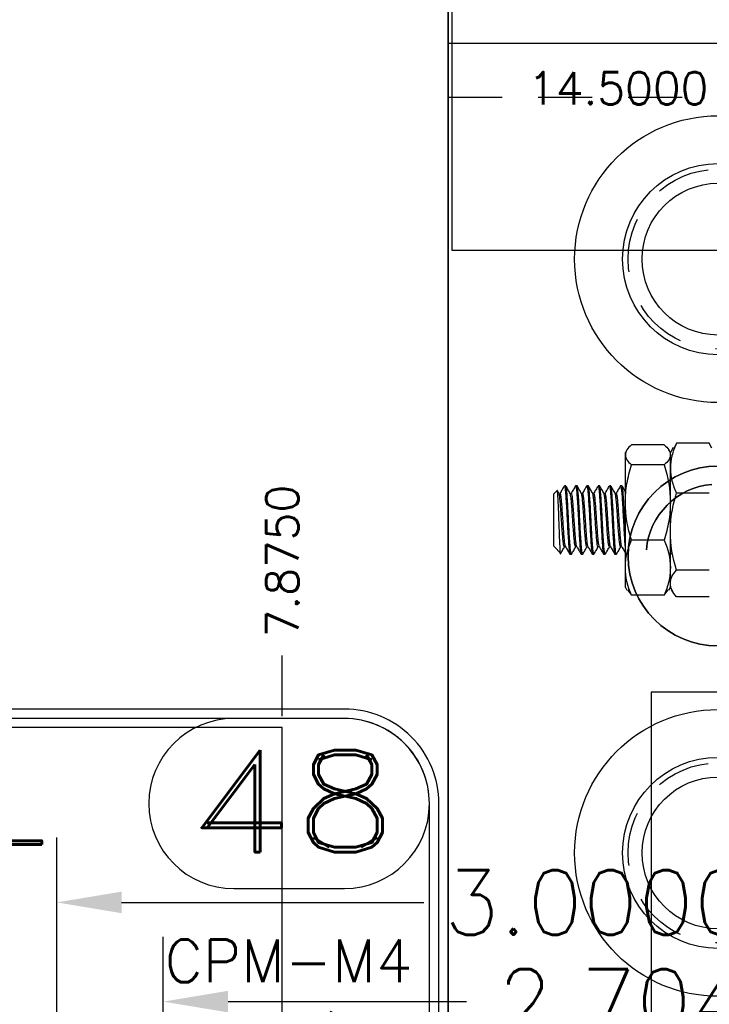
# Model space of a CAD drawing. Header units: inches. Extents: x -77 to 299, y -110 to 144.
# Tile 32 of 256: x 3.05 to 4.97, y -41.57 to -38.83. Entities that reach past the tile are written whole.
import ezdxf
from ezdxf.enums import TextEntityAlignment as Align

# ---------------------------------------------------------------- set-up
doc = ezdxf.new("R2010")
doc.units = ezdxf.units.IN
doc.header["$MEASUREMENT"] = 0
doc.linetypes.add('HIDDEN', pattern=[0.225, 0.15, -0.075])
doc.layers.get('DEFPOINTS').update_dxf_attribs({"color": 8})
for name, color, linetype in [('DIN-M-S', 8, 'Continuous'), ('DSS-M-BA', 74, 'Continuous'), ('DSS-M-H', 4, 'HIDDEN'), ('DSS-M-S', 53, 'Continuous'), ('DST-M-S', 53, 'Continuous'), ('MFB-M-H', 4, 'HIDDEN'), ('MFB-M-S', 8, 'Continuous'), ('SVD-M-M', 233, 'Continuous'), ('SVD-M-S', 8, 'Continuous'), ('SVE-M-D', 42, 'Continuous'), ('SVF-M-d', 42, 'Continuous'), ('SVF-M-S', 8, 'Continuous')]:
    doc.layers.add(name, color=color, linetype=linetype)
doc.styles.add('DIEMAKER', font='SIMPLEX.shx')
doc.styles.add('MONOTXT', font='MONOTXT')
doc.styles.add('R', font='ROMAND.SHX')
doc.styles.get("Standard").update_dxf_attribs({"font": 'txt.shx'})
doc.dimstyles.get("Standard").update_dxf_attribs({"dimtxt": 0.18, "dimasz": 0.18, "dimexe": 0.18, "dimexo": 0.0625, "dimgap": 0.09, "dimtad": 0, "dimtih": 1, "dimtoh": 1, "dimdec": 4, "dimzin": 0, "dimdsep": 46, "dimtxsty": 'Standard', "dimcen": 0.09, "dimadec": 0, "dimazin": 0, "dimtfac": 1, "dimtdec": 4, "dimtofl": 0, "dimtmove": 0, "dimatfit": 3, "dimfxl": 0, "dimtolj": 1, "dimtzin": 0, "dimarcsym": 0})
doc.dimstyles.new('STANDARD$0', dxfattribs={"dimtxt": 0.156, "dimasz": 0.18, "dimexe": 0.18, "dimexo": 0.0625, "dimgap": 0.07, "dimtad": 0, "dimtih": 1, "dimtoh": 1, "dimdec": 4, "dimzin": 4, "dimdsep": 46, "dimtxsty": 'Standard', "dimcen": 0.09, "dimclrd": 2, "dimclre": 2, "dimclrt": 2, "dimadec": 4, "dimazin": 0, "dimtfac": 1, "dimtdec": 4, "dimtofl": 0, "dimtmove": 0, "dimatfit": 3, "dimfxl": 0, "dimtolj": 1, "dimtzin": 0, "dimarcsym": 0})

# ---------------------------------------------------------------- blocks, each defined once
blk = doc.blocks.new('dm107956')
at = {"layer": 'DSS-M-S'}
blk.add_circle((0, 0), 0.25, dxfattribs=at)
for start, end in [(95, 175), (275, 355)]:
    blk.add_arc((0, 0), 0.2, start, end, dxfattribs=at)
blk = doc.blocks.new('dm108289')
at = {"layer": 'DSS-M-S'}
for radius in [0.3985, 0.2655]:
    blk.add_circle((0, 0), radius, dxfattribs=at)
blk = doc.blocks.new('dm108676')
at = {"layer": 'MFB-M-S'}
blk.add_circle((0, 0), 0.25, dxfattribs=at)
for start, end in [(95, 175), (275, 355)]:
    blk.add_arc((0, 0), 0.2, start, end, dxfattribs=at)
blk = doc.blocks.new('dm108680')
at = {"layer": 'MFB-M-H'}
blk.add_circle((0, 0), 0.25, dxfattribs=at)
at = {"layer": 'MFB-M-S'}
blk.add_circle((0, 0), 0.2109, dxfattribs=at)
blk = doc.blocks.new('Cat Whisker')
at = {"layer": 'DIN-M-S'}
for p, q in [((0.7387, -40.0284), (0.7343, -40.0361)), ((0.8425, -40.0145), (0.751, -40.0145)), ((0.8593, -40.0361), (0.8549, -40.0284)), ((0.8672, -40.0223), (0.8593, -40.0361)), ((0.876, -40.0103), (0.8699, -40.0239)), ((0.9675, -40.0103), (0.876, -40.0103)), ((0.9741, -40.0239), (0.9675, -40.0103)), ((0.7343, -40.0423), (0.7343, -40.0361)), ((0.7343, -40.1747), (0.7343, -40.0423)), ((0.8593, -40.0423), (0.8593, -40.0361)), ((0.8593, -40.0798), (0.8593, -40.0361)), ((0.8425, -40.0702), (0.751, -40.0702)), ((0.8593, -40.1747), (0.8593, -40.0798)), ((0.8593, -40.2559), (0.8593, -40.0798)), ((0.5687, -40.1286), (0.5648, -40.1286)), ((0.6, -40.1286), (0.5961, -40.1286)), ((0.6312, -40.1286), (0.6273, -40.1286)), ((0.6625, -40.1286), (0.6586, -40.1286)), ((0.6938, -40.1286), (0.6898, -40.1286)), ((0.725, -40.1286), (0.7211, -40.1286)), ((0.5447, -40.1415), (0.5343, -40.152)), ((0.5343, -40.152), (0.5343, -40.2951)), ((0.5498, -40.1493), (0.5456, -40.1421)), ((0.9675, -40.1493), (0.876, -40.1493)), ((0.7343, -40.3559), (0.7343, -40.1747)), ((0.8593, -40.3559), (0.8593, -40.1747)), ((0.8593, -40.3566), (0.8593, -40.2559)), ((0.5343, -40.2951), (0.5375, -40.2984)), ((0.5375, -40.2984), (0.5545, -40.3153)), ((0.8425, -40.2792), (0.751, -40.2792)), ((0.5805, -40.3186), (0.5844, -40.3186)), ((0.6117, -40.3186), (0.6156, -40.3186)), ((0.643, -40.3186), (0.6469, -40.3186)), ((0.6742, -40.3186), (0.6781, -40.3186)), ((0.7055, -40.3186), (0.7094, -40.3186)), ((0.8593, -40.3147), (0.8613, -40.3181)), ((0.7343, -40.4111), (0.7343, -40.3559)), ((0.8593, -40.3997), (0.8593, -40.3559)), ((0.9675, -40.3625), (0.876, -40.3625)), ((0.7343, -40.4111), (0.7385, -40.4184)), ((0.8551, -40.4184), (0.8593, -40.4111)), ((0.8593, -40.4111), (0.8593, -40.3997)), ((0.8593, -40.4111), (0.8672, -40.4248)), ((0.7399, -40.4176), (0.751, -40.4326)), ((0.8425, -40.4326), (0.751, -40.4326)), ((0.8425, -40.4326), (0.8537, -40.4176)), ((0.9675, -40.4368), (0.876, -40.4368))]:
    blk.add_line(p, q, dxfattribs=at)
for points, knots in [([(0.751, -40.0145), (0.7459, -40.0191), (0.7417, -40.0237), (0.7359, -40.033), (0.7343, -40.0376), (0.7343, -40.0423)], [0, 0, 0, 0, 0.5, 0.5, 1, 1, 1, 1]), ([(0.8425, -40.0145), (0.8476, -40.0191), (0.8519, -40.0237), (0.8577, -40.033), (0.8593, -40.0376), (0.8593, -40.0423)], [0, 0, 0, 0, 0.5, 0.5, 1, 1, 1, 1]), ([(0.876, -40.0103), (0.8709, -40.0216), (0.8667, -40.0332), (0.8609, -40.0564), (0.8593, -40.068), (0.8593, -40.0798)], [0, 0, 0, 0, 0.5, 0.5, 1, 1, 1, 1]), ([(0.7343, -40.0423), (0.7343, -40.0471), (0.7359, -40.0518), (0.7418, -40.0611), (0.746, -40.0657), (0.751, -40.0702)], [0, 0, 0, 0, 0.5, 0.5, 1, 1, 1, 1]), ([(0.8593, -40.0423), (0.8593, -40.0471), (0.8577, -40.0518), (0.8518, -40.0611), (0.8476, -40.0657), (0.8425, -40.0702)], [0, 0, 0, 0, 0.5, 0.5, 1, 1, 1, 1]), ([(0.7343, -40.1747), (0.7343, -40.1658), (0.7347, -40.1569), (0.7362, -40.1393), (0.7373, -40.1305), (0.7417, -40.1044), (0.7459, -40.0872), (0.751, -40.0702)], [0, 0, 0, 0, 0.25, 0.25, 0.5, 0.5, 1, 1, 1, 1]), ([(0.8593, -40.0798), (0.8593, -40.0915), (0.8609, -40.1035), (0.8668, -40.1266), (0.871, -40.138), (0.876, -40.1493)], [0, 0, 0, 0, 0.5, 0.5, 1, 1, 1, 1]), ([(0.5548, -40.315), (0.5548, -40.3152), (0.5544, -40.3165), (0.5536, -40.3088), (0.5525, -40.2922), (0.5514, -40.2672), (0.5504, -40.238), (0.5493, -40.2078), (0.5482, -40.1802), (0.5472, -40.158), (0.546, -40.1449), (0.5453, -40.1396), (0.5449, -40.1416), (0.5449, -40.1417)], [0, 0, 0, 0, 0.014679, 0.128587, 0.241034, 0.352844, 0.462238, 0.571715, 0.678272, 0.784659, 0.889116, 0.992427, 1, 1, 1, 1]), ([(0.5644, -40.129), (0.5624, -40.1324), (0.5585, -40.1392), (0.5545, -40.146), (0.5525, -40.1494)], [0, 0, 0, 0, 0.500223, 1, 1, 1, 1]), ([(0.5648, -40.1293), (0.565, -40.1291), (0.5656, -40.1278), (0.5666, -40.1342), (0.5683, -40.1484), (0.5697, -40.1704), (0.5713, -40.1972), (0.5728, -40.2265), (0.5743, -40.2555), (0.5759, -40.2814), (0.5774, -40.3023), (0.5789, -40.3147), (0.58, -40.32), (0.5805, -40.3185), (0.5805, -40.3185)], [0, 0, 0, 0, 0.021478, 0.118192, 0.216969, 0.313758, 0.411756, 0.510115, 0.606657, 0.705391, 0.802482, 0.900133, 0.998693, 1, 1, 1, 1]), ([(0.5848, -40.3174), (0.5844, -40.3179), (0.5835, -40.3189), (0.582, -40.31), (0.5806, -40.2932), (0.579, -40.2698), (0.5775, -40.242), (0.576, -40.2125), (0.5744, -40.1841), (0.573, -40.1593), (0.5714, -40.1407), (0.57, -40.1299), (0.5691, -40.1295), (0.5687, -40.1294)], [0, 0, 0, 0, 0.0730473, 0.1691096, 0.2630301, 0.3588046, 0.4540877, 0.548344, 0.644464, 0.7385265, 0.8340601, 0.9296357, 1, 1, 1, 1]), ([(0.581, -40.1494), (0.5791, -40.146), (0.5751, -40.1392), (0.5712, -40.1324), (0.5692, -40.129)], [0, 0, 0, 0, 0.499794, 1, 1, 1, 1]), ([(0.5957, -40.1289), (0.5937, -40.1323), (0.5898, -40.1391), (0.5858, -40.1459), (0.5838, -40.1493)], [0, 0, 0, 0, 0.5001956, 1, 1, 1, 1]), ([(0.5961, -40.1294), (0.5965, -40.1295), (0.5973, -40.1299), (0.5987, -40.1407), (0.6003, -40.1593), (0.6018, -40.1841), (0.6034, -40.2125), (0.6048, -40.242), (0.6064, -40.2697), (0.6079, -40.2933), (0.6094, -40.3098), (0.6107, -40.3183), (0.6115, -40.3177), (0.6117, -40.3175)], [0, 0, 0, 0, 0.072294, 0.170494, 0.268649, 0.365293, 0.464051, 0.560895, 0.658792, 0.757196, 0.853695, 0.952392, 1, 1, 1, 1]), ([(0.6161, -40.3173), (0.616, -40.3178), (0.6153, -40.3201), (0.6141, -40.3155), (0.6126, -40.3032), (0.6111, -40.2828), (0.6095, -40.2571), (0.6081, -40.2281), (0.6065, -40.1988), (0.605, -40.1718), (0.6035, -40.1495), (0.6019, -40.1348), (0.6008, -40.128), (0.6001, -40.1292), (0.6, -40.1295)], [0, 0, 0, 0, 0.024253, 0.119934, 0.214985, 0.30917, 0.405133, 0.499005, 0.59446, 0.68982, 0.783758, 0.879732, 0.973817, 1, 1, 1, 1]), ([(0.6123, -40.1494), (0.6103, -40.146), (0.6064, -40.1392), (0.6024, -40.1324), (0.6005, -40.129)], [0, 0, 0, 0, 0.499762, 1, 1, 1, 1]), ([(0.6269, -40.1289), (0.625, -40.1323), (0.621, -40.1391), (0.6171, -40.1459), (0.6151, -40.1493)], [0, 0, 0, 0, 0.500248, 1, 1, 1, 1]), ([(0.6273, -40.1295), (0.6275, -40.1292), (0.6281, -40.128), (0.6292, -40.1348), (0.6308, -40.1495), (0.6323, -40.1718), (0.6339, -40.1988), (0.6354, -40.2281), (0.6369, -40.2571), (0.6385, -40.2828), (0.6399, -40.3029), (0.6415, -40.3162), (0.6425, -40.3176), (0.643, -40.3184)], [0, 0, 0, 0, 0.026945, 0.12377, 0.222542, 0.319216, 0.417354, 0.515591, 0.612198, 0.710956, 0.807887, 0.905706, 1, 1, 1, 1]), ([(0.6469, -40.3175), (0.6467, -40.3177), (0.6459, -40.3186), (0.6446, -40.3105), (0.6432, -40.2944), (0.6416, -40.2712), (0.6401, -40.2437), (0.6386, -40.2141), (0.637, -40.1857), (0.6355, -40.1605), (0.634, -40.1416), (0.6325, -40.1301), (0.6316, -40.1295), (0.6312, -40.1292)], [0, 0, 0, 0, 0.041992, 0.140729, 0.237287, 0.335581, 0.433634, 0.530356, 0.629121, 0.725873, 0.823888, 0.922212, 1, 1, 1, 1]), ([(0.6435, -40.1493), (0.6415, -40.1459), (0.6376, -40.1391), (0.6336, -40.1323), (0.6317, -40.1289)], [0, 0, 0, 0, 0.499767, 1, 1, 1, 1]), ([(0.6581, -40.129), (0.6562, -40.1324), (0.6522, -40.1392), (0.6483, -40.146), (0.6463, -40.1494)], [0, 0, 0, 0, 0.500247, 1, 1, 1, 1]), ([(0.6586, -40.1292), (0.659, -40.1295), (0.6599, -40.1301), (0.6613, -40.1416), (0.6629, -40.1605), (0.6643, -40.1857), (0.666, -40.2141), (0.6674, -40.2437), (0.669, -40.2712), (0.6705, -40.2944), (0.672, -40.3105), (0.6733, -40.3186), (0.674, -40.3177), (0.6742, -40.3175)], [0, 0, 0, 0, 0.077786, 0.176111, 0.274127, 0.370878, 0.469643, 0.566366, 0.664419, 0.762712, 0.859271, 0.958006, 1, 1, 1, 1]), ([(0.6781, -40.3182), (0.6777, -40.3176), (0.6767, -40.3164), (0.6752, -40.3039), (0.6737, -40.2842), (0.6721, -40.2586), (0.6707, -40.2298), (0.6691, -40.2004), (0.6675, -40.1732), (0.6661, -40.1506), (0.6645, -40.1354), (0.6633, -40.1282), (0.6627, -40.1293), (0.6625, -40.1295)], [0, 0, 0, 0, 0.088705, 0.186682, 0.283472, 0.382241, 0.478938, 0.577036, 0.6753, 0.771884, 0.870634, 0.967597, 1, 1, 1, 1]), ([(0.6748, -40.1493), (0.6728, -40.1459), (0.6689, -40.1391), (0.6649, -40.1323), (0.6629, -40.1289)], [0, 0, 0, 0, 0.499764, 1, 1, 1, 1]), ([(0.6894, -40.129), (0.6874, -40.1324), (0.6835, -40.1392), (0.6795, -40.146), (0.6776, -40.1494)], [0, 0, 0, 0, 0.500224, 1, 1, 1, 1]), ([(0.6898, -40.1295), (0.69, -40.1293), (0.6907, -40.1282), (0.6918, -40.1354), (0.6934, -40.1506), (0.6949, -40.1732), (0.6964, -40.2004), (0.698, -40.2298), (0.6995, -40.2586), (0.7011, -40.2842), (0.7025, -40.3039), (0.704, -40.3164), (0.705, -40.3176), (0.7055, -40.3182)], [0, 0, 0, 0, 0.032401, 0.129366, 0.228115, 0.324698, 0.422963, 0.521061, 0.617758, 0.716528, 0.813318, 0.911295, 1, 1, 1, 1]), ([(0.7094, -40.3175), (0.7092, -40.3178), (0.7085, -40.3188), (0.7072, -40.3112), (0.7058, -40.2956), (0.7042, -40.2727), (0.7026, -40.2453), (0.7012, -40.2158), (0.6996, -40.1872), (0.6981, -40.1618), (0.6966, -40.1425), (0.6951, -40.1304), (0.6942, -40.1295), (0.6938, -40.1291)], [0, 0, 0, 0, 0.0363855, 0.1351463, 0.2317873, 0.3299576, 0.4281514, 0.5247767, 0.6235354, 0.7204177, 0.8182791, 0.9167143, 1, 1, 1, 1]), ([(0.7061, -40.1494), (0.7041, -40.146), (0.7001, -40.1392), (0.6962, -40.1324), (0.6942, -40.129)], [0, 0, 0, 0, 0.499793, 1, 1, 1, 1]), ([(0.7207, -40.1289), (0.7187, -40.1323), (0.7148, -40.1391), (0.7108, -40.1459), (0.7088, -40.1493)], [0, 0, 0, 0, 0.500202, 1, 1, 1, 1]), ([(0.7211, -40.1291), (0.7215, -40.1295), (0.7224, -40.1304), (0.7239, -40.1425), (0.7255, -40.1618), (0.7269, -40.1872), (0.7285, -40.2158), (0.73, -40.2453), (0.7316, -40.2725), (0.733, -40.2944), (0.7339, -40.3031), (0.7343, -40.3069)], [0, 0, 0, 0, 0.098531, 0.214981, 0.330757, 0.445373, 0.562209, 0.676521, 0.792688, 0.908828, 1, 1, 1, 1]), ([(0.7343, -40.2513), (0.7339, -40.2447), (0.7331, -40.2288), (0.7317, -40.202), (0.7301, -40.1747), (0.7287, -40.1517), (0.7271, -40.136), (0.7259, -40.1284), (0.7252, -40.1293), (0.725, -40.1296)], [0, 0, 0, 0, 0.115032, 0.279659, 0.445007, 0.607229, 0.773144, 0.936387, 1, 1, 1, 1]), ([(0.7343, -40.1442), (0.7333, -40.1425), (0.7304, -40.1374), (0.7274, -40.1324), (0.7255, -40.129)], [0, 0, 0, 0, 0.3281213, 1, 1, 1, 1]), ([(0.5654, -40.297), (0.5652, -40.2975), (0.5645, -40.2995), (0.5633, -40.2955), (0.5617, -40.2854), (0.5603, -40.2691), (0.5586, -40.2487), (0.5572, -40.2258), (0.5556, -40.2028), (0.5541, -40.1817), (0.5526, -40.1646), (0.5511, -40.153), (0.5502, -40.1507), (0.5497, -40.1496)], [0, 0, 0, 0, 0.036325, 0.134641, 0.232046, 0.32889, 0.42738, 0.523675, 0.62179, 0.719542, 0.816084, 0.914617, 1, 1, 1, 1]), ([(0.5687, -40.2983), (0.5682, -40.2975), (0.5672, -40.2961), (0.5656, -40.2852), (0.5642, -40.2691), (0.5626, -40.2487), (0.5611, -40.2258), (0.5595, -40.2028), (0.558, -40.1818), (0.5565, -40.1645), (0.5549, -40.1531), (0.5537, -40.1479), (0.5529, -40.1496), (0.5526, -40.1502)], [0, 0, 0, 0, 0.095234, 0.189586, 0.283395, 0.378798, 0.472074, 0.567114, 0.661802, 0.755317, 0.850761, 0.944206, 1, 1, 1, 1]), ([(0.5966, -40.2974), (0.5962, -40.2978), (0.5953, -40.2986), (0.5938, -40.2915), (0.5923, -40.2783), (0.5907, -40.2599), (0.5892, -40.2381), (0.5877, -40.2148), (0.5861, -40.1926), (0.5847, -40.173), (0.5831, -40.1586), (0.5819, -40.1507), (0.5812, -40.1503), (0.581, -40.1501)], [0, 0, 0, 0, 0.082353, 0.1812411, 0.2779166, 0.3765075, 0.4745902, 0.5716124, 0.6705598, 0.7673815, 0.865723, 0.9641107, 1, 1, 1, 1]), ([(0.6, -40.2974), (0.5997, -40.2976), (0.599, -40.2981), (0.5977, -40.2914), (0.5962, -40.2784), (0.5946, -40.2599), (0.5931, -40.2381), (0.5916, -40.2148), (0.59, -40.1925), (0.5886, -40.1731), (0.587, -40.1582), (0.5855, -40.1501), (0.5845, -40.1474), (0.5839, -40.1493), (0.5839, -40.1495)], [0, 0, 0, 0, 0.045154, 0.140893, 0.234493, 0.329948, 0.42491, 0.518845, 0.614643, 0.708385, 0.803597, 0.898851, 0.992564, 1, 1, 1, 1]), ([(0.6274, -40.2983), (0.6269, -40.2977), (0.6259, -40.2965), (0.6243, -40.286), (0.6228, -40.2702), (0.6212, -40.2499), (0.6198, -40.2272), (0.6182, -40.2041), (0.6167, -40.1828), (0.6152, -40.1655), (0.6137, -40.1534), (0.6127, -40.1508), (0.6123, -40.1496)], [0, 0, 0, 0, 0.1016179, 0.2025606, 0.3025843, 0.4045001, 0.5041886, 0.6055642, 0.7068386, 0.8065971, 0.9085252, 1, 1, 1, 1]), ([(0.6312, -40.2981), (0.6307, -40.2975), (0.6297, -40.2963), (0.6282, -40.286), (0.6268, -40.2702), (0.6251, -40.2499), (0.6237, -40.2272), (0.6221, -40.2041), (0.6206, -40.1829), (0.6191, -40.1653), (0.6175, -40.1536), (0.6162, -40.1481), (0.6154, -40.1495), (0.6151, -40.1501)], [0, 0, 0, 0, 0.09031, 0.184962, 0.278748, 0.374312, 0.467785, 0.56284, 0.6578, 0.751338, 0.846914, 0.940599, 1, 1, 1, 1]), ([(0.6592, -40.2972), (0.6588, -40.2977), (0.6579, -40.2988), (0.6563, -40.2921), (0.6549, -40.2792), (0.6533, -40.261), (0.6518, -40.2394), (0.6503, -40.2162), (0.6487, -40.1938), (0.6473, -40.174), (0.6457, -40.1592), (0.6444, -40.1509), (0.6437, -40.1503), (0.6435, -40.1501)], [0, 0, 0, 0, 0.079823, 0.178138, 0.274273, 0.372145, 0.469775, 0.566076, 0.664418, 0.760748, 0.858342, 0.956241, 1, 1, 1, 1]), ([(0.6625, -40.2974), (0.6623, -40.2976), (0.6616, -40.2983), (0.6603, -40.292), (0.6588, -40.2793), (0.6572, -40.261), (0.6557, -40.2394), (0.6542, -40.2162), (0.6526, -40.1937), (0.6512, -40.1741), (0.6496, -40.1589), (0.648, -40.1504), (0.647, -40.1475), (0.6464, -40.1495), (0.6463, -40.1498)], [0, 0, 0, 0, 0.039895, 0.13539, 0.228774, 0.32384, 0.418673, 0.512216, 0.607741, 0.70131, 0.796107, 0.891204, 0.984569, 1, 1, 1, 1]), ([(0.6898, -40.2979), (0.6894, -40.2975), (0.6884, -40.2966), (0.6869, -40.2867), (0.6854, -40.2712), (0.6838, -40.2512), (0.6824, -40.2285), (0.6808, -40.2054), (0.6793, -40.184), (0.6778, -40.1663), (0.6762, -40.1536), (0.6752, -40.1508), (0.6747, -40.1493)], [0, 0, 0, 0, 0.09182, 0.193242, 0.293433, 0.395676, 0.495768, 0.597317, 0.699037, 0.799012, 0.901238, 1, 1, 1, 1]), ([(0.6937, -40.2979), (0.6933, -40.2975), (0.6923, -40.2966), (0.6908, -40.2867), (0.6893, -40.2712), (0.6877, -40.2512), (0.6863, -40.2285), (0.6847, -40.2054), (0.6832, -40.184), (0.6817, -40.1662), (0.6801, -40.1541), (0.6788, -40.1481), (0.6779, -40.1495), (0.6776, -40.1501)], [0, 0, 0, 0, 0.084595, 0.179239, 0.272734, 0.368144, 0.461546, 0.556308, 0.65123, 0.744522, 0.839914, 0.933575, 1, 1, 1, 1]), ([(0.7216, -40.2971), (0.7213, -40.2977), (0.7204, -40.2989), (0.7189, -40.2926), (0.7175, -40.2801), (0.7159, -40.2622), (0.7144, -40.2407), (0.7129, -40.2175), (0.7113, -40.195), (0.7098, -40.175), (0.7083, -40.1599), (0.707, -40.1512), (0.7063, -40.1504), (0.706, -40.1502)], [0, 0, 0, 0, 0.071006, 0.169975, 0.266811, 0.365187, 0.463586, 0.560407, 0.659374, 0.756453, 0.854518, 0.953159, 1, 1, 1, 1]), ([(0.725, -40.2975), (0.7248, -40.2977), (0.7241, -40.2984), (0.7228, -40.2925), (0.7214, -40.2802), (0.7198, -40.2622), (0.7183, -40.2407), (0.7168, -40.2175), (0.7152, -40.195), (0.7137, -40.1751), (0.7122, -40.1596), (0.7106, -40.1507), (0.7096, -40.1475), (0.709, -40.1495), (0.7089, -40.1498)], [0, 0, 0, 0, 0.034515, 0.130269, 0.223961, 0.319141, 0.414342, 0.508018, 0.60377, 0.697696, 0.792574, 0.88801, 0.981555, 1, 1, 1, 1]), ([(0.8593, -40.2559), (0.8593, -40.2468), (0.8597, -40.2378), (0.8612, -40.2198), (0.8623, -40.2108), (0.8667, -40.1842), (0.8709, -40.1667), (0.876, -40.1493)], [0, 0, 0, 0, 0.25, 0.25, 0.5, 0.5, 1, 1, 1, 1]), ([(0.8593, -40.1747), (0.8593, -40.1835), (0.8589, -40.1924), (0.8573, -40.2101), (0.8562, -40.2188), (0.8518, -40.2449), (0.8476, -40.2621), (0.8425, -40.2792)], [0, 0, 0, 0, 0.25, 0.25, 0.5, 0.5, 1, 1, 1, 1]), ([(0.5536, -40.3182), (0.5555, -40.3148), (0.5595, -40.308), (0.5634, -40.3012), (0.5654, -40.2978)], [0, 0, 0, 0, 0.500254, 1, 1, 1, 1]), ([(0.5682, -40.2978), (0.5702, -40.3012), (0.5741, -40.308), (0.5781, -40.3148), (0.58, -40.3182)], [0, 0, 0, 0, 0.499737, 1, 1, 1, 1]), ([(0.5848, -40.3182), (0.5868, -40.3148), (0.5907, -40.308), (0.5947, -40.3012), (0.5966, -40.2978)], [0, 0, 0, 0, 0.500226, 1, 1, 1, 1]), ([(0.5994, -40.2977), (0.6014, -40.3011), (0.6053, -40.3079), (0.6093, -40.3147), (0.6113, -40.3181)], [0, 0, 0, 0, 0.499766, 1, 1, 1, 1]), ([(0.6161, -40.3182), (0.618, -40.3148), (0.622, -40.308), (0.6259, -40.3012), (0.6279, -40.2978)], [0, 0, 0, 0, 0.500216, 1, 1, 1, 1]), ([(0.6307, -40.2978), (0.6327, -40.3012), (0.6366, -40.308), (0.6406, -40.3148), (0.6425, -40.3182)], [0, 0, 0, 0, 0.4997864, 1, 1, 1, 1]), ([(0.6474, -40.3181), (0.6493, -40.3147), (0.6533, -40.3079), (0.6572, -40.3011), (0.6592, -40.2977)], [0, 0, 0, 0, 0.5002365, 1, 1, 1, 1]), ([(0.662, -40.2978), (0.6639, -40.3012), (0.6679, -40.308), (0.6718, -40.3148), (0.6738, -40.3182)], [0, 0, 0, 0, 0.499766, 1, 1, 1, 1]), ([(0.6786, -40.3182), (0.6805, -40.3148), (0.6845, -40.308), (0.6884, -40.3012), (0.6904, -40.2978)], [0, 0, 0, 0, 0.500253, 1, 1, 1, 1]), ([(0.6932, -40.2978), (0.6952, -40.3012), (0.6991, -40.308), (0.7031, -40.3148), (0.705, -40.3182)], [0, 0, 0, 0, 0.499733, 1, 1, 1, 1]), ([(0.7098, -40.3182), (0.7118, -40.3148), (0.7157, -40.308), (0.7197, -40.3012), (0.7216, -40.2978)], [0, 0, 0, 0, 0.500232, 1, 1, 1, 1]), ([(0.7244, -40.2977), (0.7264, -40.3011), (0.7302, -40.3077), (0.7341, -40.3144), (0.7359, -40.3176)], [0, 0, 0, 0, 0.514011, 1, 1, 1, 1]), ([(0.7343, -40.3559), (0.7343, -40.3494), (0.7347, -40.3428), (0.7362, -40.3299), (0.7373, -40.3235), (0.7417, -40.3043), (0.7459, -40.2917), (0.751, -40.2792)], [0, 0, 0, 0, 0.25, 0.25, 0.5, 0.5, 1, 1, 1, 1]), ([(0.8593, -40.3559), (0.8593, -40.3624), (0.8589, -40.3689), (0.8573, -40.3819), (0.8562, -40.3883), (0.8518, -40.4074), (0.8476, -40.4201), (0.8425, -40.4326)], [0, 0, 0, 0, 0.25, 0.25, 0.5, 0.5, 1, 1, 1, 1]), ([(0.8593, -40.3997), (0.8593, -40.3965), (0.8597, -40.3934), (0.8612, -40.3871), (0.8623, -40.384), (0.8667, -40.3747), (0.8709, -40.3686), (0.876, -40.3625)], [0, 0, 0, 0, 0.25, 0.25, 0.5, 0.5, 1, 1, 1, 1])]:
    blk.add_open_spline(points, degree=3, knots=knots, dxfattribs=at)
for points in [[(0.8425, -40.0702), (0.8528, -40.1044), (0.8593, -40.1391), (0.8593, -40.1747)], [(0.751, -40.2792), (0.7408, -40.245), (0.7343, -40.2103), (0.7343, -40.1747)], [(0.876, -40.3625), (0.8658, -40.3276), (0.8593, -40.2922), (0.8593, -40.2559)], [(0.8425, -40.2792), (0.8528, -40.3043), (0.8593, -40.3297), (0.8593, -40.3559)], [(0.751, -40.4326), (0.7408, -40.4075), (0.7343, -40.382), (0.7343, -40.3559)], [(0.876, -40.4368), (0.8658, -40.4247), (0.8593, -40.4123), (0.8593, -40.3997)]]:
    blk.add_open_spline(points, degree=3, dxfattribs=at)
blk = doc.blocks.new('*D972')
at = {"layer": 'DEFPOINTS', "color": 0}
for p in [(3.7812, -40.6002), (-4.0938, -40.8002), (3.7812, -40.8002)]:
    blk.add_point(p, dxfattribs=at)
at = {"layer": 'SVF-M-d', "color": 0, "lineweight": -2}
blk.add_line((3.7812, -40.7689), (3.7812, -40.6002), dxfattribs=at)
at = {"layer": 'SVF-M-d', "color": 0, "insert": (3.7812, -40.3377), "char_height": 0.09, "attachment_point": 5, "rotation": 90}
blk.add_mtext('\\A1;7.8750', dxfattribs=at)
blk = doc.blocks.new('*D1147')
at = {"layer": 'DEFPOINTS', "color": 0}
for p in [(5.1919, -24.5236), (4.9919, -39.0236), (5.7169, -39.0236)]:
    blk.add_point(p, dxfattribs=at)
at = {"layer": 'SVF-M-d', "color": 0, "lineweight": -2}
blk.add_line((5.6857, -39.0236), (4.9919, -39.0236), dxfattribs=at)
at = {"layer": 'SVF-M-d', "color": 0, "insert": (4.7144, -39.0236), "char_height": 0.09, "attachment_point": 5}
blk.add_mtext('\\A1;14.5000', dxfattribs=at)
blk = doc.blocks.new('*D1445')
at = {"layer": 'DEFPOINTS', "color": 0}
for p in [(-4.0938, -40.8002), (0.8437, -42.0502), (3.9812, -42.0502)]:
    blk.add_point(p, dxfattribs=at)
at = {"layer": 'SVF-M-d', "color": 0, "lineweight": -2}
blk.add_line((0.875, -42.0502), (3.9812, -42.0502), dxfattribs=at)
at = {"layer": 'SVF-M-d', "color": 0, "insert": (4.3712, -42.0502), "char_height": 0.09, "attachment_point": 5}
blk.add_mtext('\\A1;1.2500 (3)', dxfattribs=at)
blk = doc.blocks.new('*D1446')
at = {"layer": 'DEFPOINTS', "color": 0}
for p in [(-4.0938, -40.8002), (2.5937, -42.2844), (3.9812, -42.2844)]:
    blk.add_point(p, dxfattribs=at)
at = {"layer": 'SVF-M-d', "color": 0, "lineweight": -2}
blk.add_line((2.625, -42.2844), (3.9812, -42.2844), dxfattribs=at)
at = {"layer": 'SVF-M-d', "color": 0, "insert": (4.3862, -42.2844), "char_height": 0.09, "attachment_point": 5}
blk.add_mtext('\\A1;1.4842 (2)', dxfattribs=at)
blk = doc.blocks.new('*D1450')
at = {"layer": 'DEFPOINTS', "color": 0}
for p in [(-4.0938, -40.8002), (1.5937, -43.1752), (3.9812, -43.1752)]:
    blk.add_point(p, dxfattribs=at)
at = {"layer": 'SVF-M-d', "color": 0, "lineweight": -2}
blk.add_line((1.625, -43.1752), (3.9812, -43.1752), dxfattribs=at)
at = {"layer": 'SVF-M-d', "color": 0, "insert": (4.2437, -43.1752), "char_height": 0.09, "attachment_point": 5}
blk.add_mtext('\\A1;2.3750', dxfattribs=at)
blk = doc.blocks.new('*D1451')
at = {"layer": 'DEFPOINTS', "color": 0}
for p in [(-4.0938, -40.8002), (2.5937, -43.4252), (3.9812, -43.4252)]:
    blk.add_point(p, dxfattribs=at)
at = {"layer": 'SVF-M-d', "color": 0, "lineweight": -2}
blk.add_line((2.625, -43.4252), (3.9812, -43.4252), dxfattribs=at)
at = {"layer": 'SVF-M-d', "color": 0, "insert": (4.3937, -43.4252), "char_height": 0.09, "attachment_point": 5}
blk.add_mtext('\\A1;2.6250 (2)', dxfattribs=at)
blk = doc.blocks.new('*D1452')
at = {"layer": 'DEFPOINTS', "color": 0}
for p in [(-4.0938, -40.8002), (2.5937, -44.4252), (3.9812, -44.4252)]:
    blk.add_point(p, dxfattribs=at)
at = {"layer": 'SVF-M-d', "color": 0, "lineweight": -2}
blk.add_line((2.625, -44.4252), (3.9812, -44.4252), dxfattribs=at)
at = {"layer": 'SVF-M-d', "color": 0, "insert": (4.3937, -44.4252), "char_height": 0.09, "attachment_point": 5}
blk.add_mtext('\\A1;3.6250 (3)', dxfattribs=at)
blk = doc.blocks.new('*D1453')
at = {"layer": 'DEFPOINTS', "color": 0}
for p in [(-4.0938, -40.8002), (1.5937, -44.6752), (3.9812, -44.6752)]:
    blk.add_point(p, dxfattribs=at)
at = {"layer": 'SVF-M-d', "color": 0, "lineweight": -2}
blk.add_line((1.625, -44.6752), (3.9812, -44.6752), dxfattribs=at)
at = {"layer": 'SVF-M-d', "color": 0, "insert": (4.2437, -44.6752), "char_height": 0.09, "attachment_point": 5}
blk.add_mtext('\\A1;3.8750', dxfattribs=at)
blk = doc.blocks.new('*D1457')
at = {"layer": 'DEFPOINTS', "color": 0}
for p in [(-4.0938, -40.8002), (2.5937, -45.566), (3.9812, -45.566)]:
    blk.add_point(p, dxfattribs=at)
at = {"layer": 'SVF-M-d', "color": 0, "lineweight": -2}
blk.add_line((2.625, -45.566), (3.9812, -45.566), dxfattribs=at)
at = {"layer": 'SVF-M-d', "color": 0, "insert": (4.2512, -45.566), "char_height": 0.09, "attachment_point": 5}
blk.add_mtext('\\A1;4.7658', dxfattribs=at)
blk = doc.blocks.new('DMDT001')
for p, q in [((0.7257, 0.1211), (1.2132, 0.1211)), ((-0.6188, -1.8033), (0.1437, -1.8033)), ((0.295, -1.8033), (1.4368, -1.8033)), ((-0.6188, -2.0057), (0.1437, -2.0057)), ((0.295, -2.0057), (1.4368, -2.0057)), ((-0.6188, -2.2081), (0.1437, -2.2081)), ((0.295, -2.2081), (1.4368, -2.2081)), ((-0.6188, -2.4105), (0.1437, -2.4105)), ((0.295, -2.4105), (1.4368, -2.4105))]:
    blk.add_line(p, q)
for points in [[(-1.5618, -2.6113), (1.2132, -2.6113, 0.414214), (1.6302, -2.1943), (1.6302, 0.4961, 0.414214), (1.2132, 0.9131), (-1.5618, 0.9131, 0.414214), (-1.9788, 0.4961), (-1.9788, -2.1943, 0.414214)], [(-1.5618, -1.4726), (1.2132, -1.4726, 0.414214), (1.5882, -1.0976), (1.5882, 0.4961, 0.414214), (1.2132, 0.8711), (-1.5618, 0.8711, 0.414214), (-1.9368, 0.4961), (-1.9368, -1.0976, 0.414214)], [(-1.5618, -2.5693), (1.2132, -2.5693, 0.414214), (1.5882, -2.1943), (1.5882, -1.8851, 0.414214), (1.2132, -1.5101), (-1.5618, -1.5101, 0.414214), (-1.9368, -1.8851), (-1.9368, -2.1943, 0.414214)]]:
    blk.add_lwpolyline(points, format="xyb", close=True)
for centre, start, end in [((0.7257, 0.4961), 90, 270), ((1.2132, 0.4961), 270, 90)]:
    blk.add_arc(centre, 0.375, start, end)
at = {"color": 42}
for s, height, style, p in [('DETAIL', 0.34395, 'R', (-1.6251, 0.3158)), ('X=', 0.1875, 'MONOTXT', (-1.8306, -0.2918)), ('Y=', 0.1875, 'MONOTXT', (-1.8339, -0.6443)), ('Z=', 0.1875, 'MONOTXT', (-1.8372, -0.9969)), ('REQ', 0.1875, 'MONOTXT', (0.9986, -0.9969)), ('PROGRAMMED', 0.12, 'DIEMAKER', (-1.8247, -1.8035)), ('SET-UP', 0.12, 'DIEMAKER', (-1.8247, -2.0053)), ('RAN', 0.12, 'DIEMAKER', (-1.8247, -2.2071)), ('CHECKED OK', 0.12, 'DIEMAKER', (-1.8247, -2.4089))]:
    blk.add_text(s, height=height, dxfattribs=dict(at, style=style)).set_placement(p)
for p in [(-0.3953, -1.799), (-0.3953, -2.0014), (-0.3953, -2.2038), (-0.3953, -2.4062)]:
    blk.add_text('/ /', height=0.12107).set_placement(p)
at = {"color": 42, "style": 'R', "width": 0.571895}
blk.add_attdef('DET#', text='', height=0.45, dxfattribs=at).set_placement((0.5139, 0.282), (1.4514, 0.282), align=Align.FIT)
at = {"color": 42, "style": 'DIEMAKER'}
for tag, p in [('XDIM', (-1.4342, -0.2918)), ('YDIM', (-1.4375, -0.6443)), ('ZDIM', (-1.4408, -0.9969))]:
    blk.add_attdef(tag, p, '', height=0.1875, dxfattribs=at)
for tag, p in [('MATL', (1.513, -0.2918)), ('H/T', (1.4952, -0.6443)), ('QTY#', (0.8173, -0.9969))]:
    blk.add_attdef(tag, text='', height=0.1875, dxfattribs=at).set_placement(p, align=Align.RIGHT)
at = {"color": 42, "style": 'DIEMAKER', "width": 5.370504, "flags": 4}
blk.add_attdef('DE#1', text='', height=0.1875, dxfattribs=at).set_placement((-1.6994, -1.3715), (1.3694, -1.3715), align=Align.FIT)
at = {"color": 42, "style": 'DIEMAKER', "flags": 5}
for tag, p in [('DE#2', (-1.8615, -2.8611)), ('DE#3', (-1.8533, -3.1611))]:
    blk.add_attdef(tag, p, '', height=0.1875, dxfattribs=at)
blk = doc.blocks.new('*D2651')
at = {"layer": 'DEFPOINTS', "color": 0}
for p in [(6.1546, -41.5618), (3.4506, -41.9236), (6.1546, -41.9236)]:
    blk.add_point(p, dxfattribs=at)
at = {"layer": 'SVE-M-D', "color": 0, "lineweight": -2}
for p, q in [((3.4506, -41.8611), (3.4506, -41.3818)), ((6.1546, -41.8611), (6.1546, -41.3818)), ((3.6306, -41.5618), (4.2926, -41.5618)), ((5.9746, -41.5618), (5.3126, -41.5618))]:
    blk.add_line(p, q, dxfattribs=at)
at = {"layer": 'SVE-M-D', "color": 0}
for points in [[(3.6306, -41.5318), (3.6306, -41.5918), (3.4506, -41.5618)], [(5.9746, -41.5318), (5.9746, -41.5918), (6.1546, -41.5618)]]:
    blk.add_solid(points, dxfattribs=at)
at = {"layer": 'SVE-M-D', "color": 0, "insert": (4.8026, -41.5618), "char_height": 0.18, "attachment_point": 5}
blk.add_mtext('\\A1;2.7040', dxfattribs=at)
blk = doc.blocks.new('*D2652')
at = {"layer": 'DEFPOINTS', "color": 0}
for p in [(6.1546, -41.2861), (6.1546, -41.9236), (3.1546, -42.8865)]:
    blk.add_point(p, dxfattribs=at)
at = {"layer": 'SVE-M-D', "color": 0, "lineweight": -2}
for p, q in [((3.1546, -42.824), (3.1546, -41.1061)), ((6.1546, -41.8611), (6.1546, -41.1061)), ((3.3346, -41.2861), (4.1746, -41.2861)), ((5.9746, -41.2861), (5.1346, -41.2861))]:
    blk.add_line(p, q, dxfattribs=at)
at = {"layer": 'SVE-M-D', "color": 0}
for points in [[(3.3346, -41.2561), (3.3346, -41.3161), (3.1546, -41.2861)], [(5.9746, -41.2561), (5.9746, -41.3161), (6.1546, -41.2861)]]:
    blk.add_solid(points, dxfattribs=at)
at = {"layer": 'SVE-M-D', "color": 0, "insert": (4.6546, -41.2861), "char_height": 0.18, "attachment_point": 5}
blk.add_mtext('\\A1;3.0000', dxfattribs=at)

msp = doc.modelspace()

# ---------------------------------------------------------------- linework, layer by layer
at = {"layer": 'DSS-M-BA'}
for points in [[(5.63288, -31.55764, 0, 0.0567, 0), (5.54692, -31.92573, 0, 0, 0.0772008), (4.53965, -46.04253, 0, 0, 0.0772008)], [(5.62031, -32.18145, 0, 0.0567, 0), (5.56444, -32.55529, 0, 0, 0.0600726), (5.22742, -46.04287, 0, 0, 0.0600726)], [(4.52015, -35.31805, 0, 0.0567, 0), (4.44512, -35.68851, 0, 0, 0.0686823), (3.84685, -46.04246, 0, 0, 0.0686823)]]:
    msp.add_lwpolyline(points, format="xyseb", dxfattribs=at)
at = {"layer": 'DSS-M-H'}
msp.add_lwpolyline([(4.2419, -39.04856), (10.5394, -39.04856, -0.4142136), (10.7894, -39.29856), (10.7894, -40.58356, 1), (11.4144, -40.58356), (11.4144, -39.29856, -0.4142136), (11.6644, -39.04856), (19.53834, -39.04856, -0.3987453), (19.66316, -39.16692, 0.9482622), (20.28728, -39.16692, -0.3987453), (20.41211, -39.04856), (25.2419, -39.04856)], format="xyb", dxfattribs=at)
at = {"layer": 'DSS-M-S'}
msp.add_lwpolyline([(4.2419, -17.89856), (25.2419, -17.89856), (25.2419, -45.64856), (4.2419, -45.64856)], close=True, dxfattribs=at)
at = {"layer": 'DST-M-S'}
msp.add_line((4.2419, -38.89856), (25.2419, -38.89856), dxfattribs=at)
msp.add_lwpolyline([(11.3044, -17.89856), (11.3044, -19.39856, 1), (12.1794, -19.39856), (12.1794, -17.89856), (17.3044, -17.89856), (17.3044, -19.39856, 1), (18.1794, -19.39856), (18.1794, -17.89856), (25.2419, -17.89856), (25.2419, -45.64856), (18.1794, -45.64856), (18.1794, -44.14856, 1), (17.3044, -44.14856), (17.3044, -45.64856), (12.1794, -45.64856), (12.1794, -44.14856, 1), (11.3044, -44.14856), (11.3044, -45.64856), (4.2419, -45.64856), (4.2419, -17.89856)], format="xyb", close=True, dxfattribs=at)
at = {"layer": 'MFB-M-S'}
for points in [[(4.2419, -45.64856), (5.7419, -45.64856), (5.7419, -17.89856), (4.2419, -17.89856)], [(4.25194, -36.32355), (4.25194, -39.47356), (5.64194, -39.47356), (5.64194, -38.34856), (5.14197, -38.34856), (5.14197, -36.32355)]]:
    msp.add_lwpolyline(points, close=True, dxfattribs=at)
at = {"layer": 'SVD-M-S', "color": 1}
msp.add_lwpolyline([(4.80598, -48.70215), (18.18098, -48.70215), (18.18098, -40.70215), (4.80598, -40.70215)], close=True, dxfattribs=at)
at = {"layer": 'SVF-M-S'}
msp.add_lwpolyline([(-4.09379, -46.55019), (3.78122, -46.55019), (3.78122, -40.80019), (-4.09379, -40.80019)], close=True, dxfattribs=at)

# ---------------------------------------------------------------- block references
for name, p in [('dm108289', (4.9919, -39.49856)), ('dm108680', (4.9919, -39.49856)), ('dm108676', (4.9919, -40.32356)), ('dm108289', (4.9919, -41.14856)), ('dm108680', (4.9919, -41.14856))]:
    msp.add_blockref(name, p)
at = {"xscale": -1, "rotation": 270}
msp.add_blockref('dm107956', (4.9919, -40.32356), dxfattribs=at)
at = {"layer": 'DIN-M-S'}
msp.add_blockref('Cat Whisker', (4, 0), dxfattribs=at)
at = {"layer": 'SVD-M-M'}
ref = msp.add_blockref('DMDT001', (3.18931, -41.32393), dxfattribs=dict(at, xscale=0.63, yscale=0.63, zscale=0.63))
ref.add_attrib('DET#', '48', dxfattribs={"layer": '0', "color": 42, "height": 0.2835, "style": 'R', "width": 1.182432}).set_placement((3.51304, -41.14624), (4.10366, -41.14624), align=Align.FIT)
ref.add_attrib('XDIM', '13.3750', (2.28577, -41.50779), dxfattribs={"layer": '0', "color": 42, "height": 0.118125, "style": 'DIEMAKER'})
ref.add_attrib('YDIM', '8.0000', (2.28368, -41.72987), dxfattribs={"layer": '0', "color": 42, "height": 0.118125, "style": 'DIEMAKER'})
ref.add_attrib('ZDIM', '1.2500', (2.28159, -41.95195), dxfattribs={"layer": '0', "color": 42, "height": 0.118125, "style": 'DIEMAKER'})
ref.add_attrib('MATL', 'CPM-M4', dxfattribs={"layer": '0', "color": 42, "height": 0.118125, "style": 'DIEMAKER'}).set_placement((4.1425, -41.50779), align=Align.RIGHT)
ref.add_attrib('H/T', '60/62', dxfattribs={"layer": '0', "color": 42, "height": 0.118125, "style": 'DIEMAKER'}).set_placement((4.13127, -41.72987), align=Align.RIGHT)
ref.add_attrib('QTY#', '1', dxfattribs={"layer": '0', "color": 42, "height": 0.11812, "style": 'DIEMAKER'}).set_placement((3.70421, -41.95195), align=Align.RIGHT)
ref.add_attrib('DE#1', 'Die Insert Burn Block', dxfattribs={"layer": '0', "color": 42, "height": 0.118125, "style": 'DIEMAKER', "width": 1.005007, "flags": 4}).set_placement((2.11868, -42.18797), (4.05206, -42.18797), align=Align.FIT)

# ---------------------------------------------------------------- dimensions: what is measured, and where the dimension line sits
at = {"layer": 'SVE-M-D'}
for base, p1, picture, middle in [((6.15462, -41.28608), (3.15462, -42.8865), '*D2652', (4.65462, -41.28608)), ((6.15462, -41.56181), (3.45062, -41.92361), '*D2651', (4.80262, -41.56181))]:
    dim = msp.add_linear_dim(base=base, p1=p1, p2=(6.15462, -41.92361), dimstyle='STANDARD$0', override={"dimtxt": 0.18, "dimgap": 0.09, "dimzin": 0, "dimclrd": 0, "dimclre": 0, "dimclrt": 0, "dimadec": 2}, dxfattribs=at)
    dim.commit()
    dim.dimension.update_dxf_attribs({"geometry": picture, "text_midpoint": middle})
at = {"layer": 'SVF-M-d'}
for feature_location, offset, dtype, origin, override, picture, middle in [((5.71694, -39.02356), (-0.725, 0), 0, (5.19194, -24.52356), {"dimscale": 0.5}, '*D1147', (4.71444, -39.02356)), ((3.78122, -40.80019), (0, 0.2), 1, (-4.09379, -40.80019), {"dimscale": 0.5}, '*D972', (3.78122, -40.33769)), ((0.84371, -42.05019), (3.13751, 0), 0, (-4.09379, -40.80019), {"dimscale": 0.5, "dimpost": ' (3)'}, '*D1445', (4.37122, -42.05019)), ((2.59371, -42.28437), (1.38751, 0), 0, (-4.09379, -40.80019), {"dimscale": 0.5, "dimpost": ' (2)'}, '*D1446', (4.38622, -42.28437)), ((1.59371, -43.17519), (2.38751, 0), 0, (-4.09379, -40.80019), {"dimscale": 0.5}, '*D1450', (4.24372, -43.17519)), ((2.59371, -43.42519), (1.38751, 0), 0, (-4.09379, -40.80019), {"dimscale": 0.5, "dimpost": ' (2)'}, '*D1451', (4.39372, -43.42519)), ((2.59371, -44.42519), (1.38751, 0), 0, (-4.09379, -40.80019), {"dimscale": 0.5, "dimpost": ' (3)'}, '*D1452', (4.39372, -44.42519)), ((1.59371, -44.67519), (2.38751, 0), 0, (-4.09379, -40.80019), {"dimscale": 0.5}, '*D1453', (4.24372, -44.67519)), ((2.59371, -45.56601), (1.38751, 0), 0, (-4.09379, -40.80019), {"dimscale": 0.5}, '*D1457', (4.25122, -45.56601))]:
    dim = msp.add_ordinate_dim(feature_location=feature_location, offset=offset, dtype=dtype, origin=origin, dimstyle='Standard', override=override, dxfattribs=at)
    dim.commit()
    dim.dimension.update_dxf_attribs({"geometry": picture, "text_midpoint": middle})

doc.saveas('drawing.dxf')
